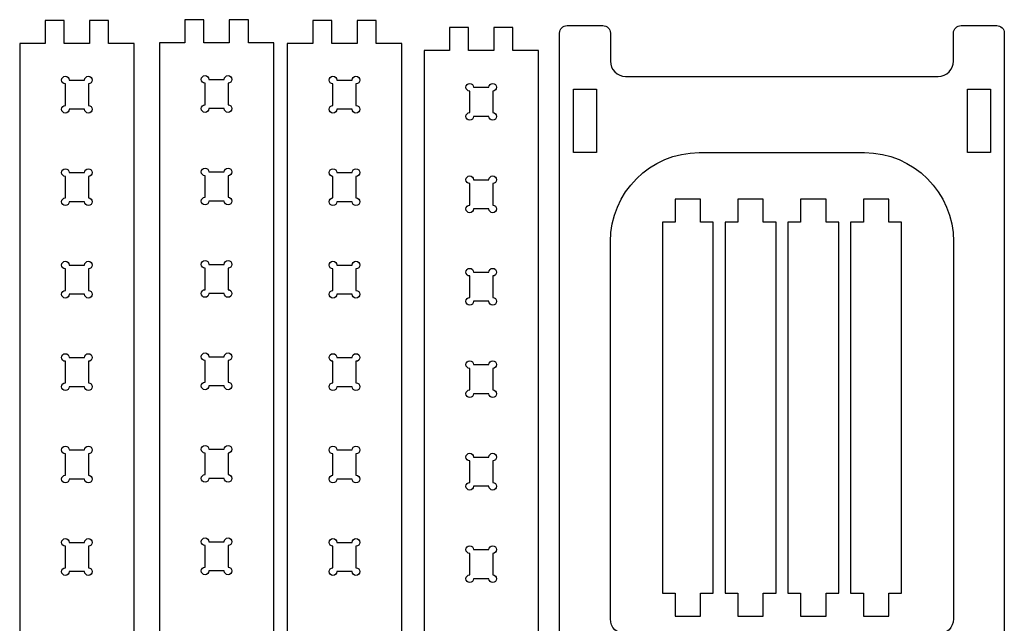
# Model space of a CAD drawing. Header units: centimetres. Extents: x 3 to 175, y -99 to -2.
# Tile 2 of 3: x 3 to 80, y -52 to -4. Entities that reach past the tile are written whole.
import ezdxf

# ---------------------------------------------------------------- set-up
doc = ezdxf.new("R2010")
doc.units = ezdxf.units.CM
doc.header["$MEASUREMENT"] = 0
doc.layers.add('Layer 1', color=7, linetype='Continuous', lineweight=0)

msp = doc.modelspace()

# ---------------------------------------------------------------- linework, layer by layer
at = {"layer": 'Layer 1', "color": 18, "lineweight": 25, "true_color": 0x010101}
for points in [[(8.113, -4.406), (8.113, -6.216), (6.113, -6.216), (6.113, -4.406), (4.613, -4.406), (4.613, -6.216), (2.613, -6.216), (2.613, -95.251), (4.613, -95.251), (4.613, -97.061), (9.613, -97.061), (9.613, -95.251), (11.613, -95.251), (11.613, -6.216), (9.613, -6.216), (9.613, -4.406)], [(19.106, -4.35), (19.106, -6.16), (17.106, -6.16), (17.106, -4.35), (15.606, -4.35), (15.606, -6.16), (13.606, -6.16), (13.606, -95.195), (15.606, -95.195), (15.606, -97.005), (20.606, -97.005), (20.606, -95.195), (22.606, -95.195), (22.606, -6.16), (20.606, -6.16), (20.606, -4.35)], [(29.173, -4.406), (29.173, -6.216), (27.173, -6.216), (27.173, -4.406), (25.673, -4.406), (25.673, -6.216), (23.673, -6.216), (23.673, -95.251), (25.673, -95.251), (25.673, -97.061), (30.673, -97.061), (30.673, -95.251), (32.673, -95.251), (32.673, -6.216), (30.673, -6.216), (30.673, -4.406)], [(39.932, -4.965), (39.932, -6.775), (37.932, -6.775), (37.932, -4.965), (36.432, -4.965), (36.432, -6.775), (34.432, -6.775), (34.432, -95.81), (36.432, -95.81), (36.432, -97.62), (41.432, -97.62), (41.432, -95.81), (43.432, -95.81), (43.432, -6.775), (41.432, -6.775), (41.432, -4.965)], [(48.001, -14.809), (46.191, -14.809), (46.191, -9.809), (48.001, -9.809)], [(79.001, -14.809), (77.191, -14.809), (77.191, -9.809), (79.001, -9.809)], [(54.188, -49.461), (54.188, -51.271), (56.188, -51.271), (56.188, -49.461), (57.188, -49.461), (57.188, -20.271), (56.188, -20.271), (56.188, -18.461), (54.188, -18.461), (54.188, -20.271), (53.188, -20.271), (53.188, -49.461)], [(61.131, -20.271), (61.131, -18.461), (59.131, -18.461), (59.131, -20.271), (58.131, -20.271), (58.131, -49.461), (59.131, -49.461), (59.131, -51.271), (61.131, -51.271), (61.131, -49.461), (62.131, -49.461), (62.131, -20.271)], [(64.066, -49.461), (64.066, -51.271), (66.066, -51.271), (66.066, -49.461), (67.066, -49.461), (67.066, -20.271), (66.066, -20.271), (66.066, -18.461), (64.066, -18.461), (64.066, -20.271), (63.066, -20.271), (63.066, -49.461)], [(71.005, -20.272), (71.005, -18.462), (69.005, -18.462), (69.005, -20.272), (68.005, -20.272), (68.005, -49.462), (69.005, -49.462), (69.005, -51.272), (71.005, -51.272), (71.005, -49.462), (72.005, -49.462), (72.005, -20.272)]]:
    msp.add_lwpolyline(points, close=True, dxfattribs=at)
for points, knots in [([(80.096, -5.409), (80.096, -5.077), (79.828, -4.809), (79.496, -4.809), (79.496, -4.809), (76.696, -4.809), (76.696, -4.809), (76.365, -4.809), (76.096, -5.077), (76.096, -5.409), (76.096, -5.409), (76.096, -7.609), (76.096, -7.609), (76.096, -8.272), (75.559, -8.809), (74.896, -8.809), (74.896, -8.809), (50.296, -8.809), (50.296, -8.809), (49.634, -8.809), (49.096, -8.272), (49.096, -7.609), (49.096, -7.609), (49.096, -5.409), (49.096, -5.409), (49.096, -5.077), (48.828, -4.809), (48.496, -4.809), (48.496, -4.809), (45.696, -4.809), (45.696, -4.809), (45.365, -4.809), (45.096, -5.077), (45.096, -5.409), (45.096, -5.409), (45.096, -96.809), (45.096, -96.809), (45.096, -96.809), (49.096, -96.809), (49.096, -96.809), (49.096, -96.809), (49.096, -94.309), (49.096, -94.309), (49.096, -93.204), (49.992, -92.309), (51.096, -92.309), (51.096, -92.309), (74.096, -92.309), (74.096, -92.309), (75.201, -92.309), (76.096, -93.204), (76.096, -94.309), (76.096, -94.309), (76.096, -96.809), (76.096, -96.809), (76.096, -96.809), (80.096, -96.809), (80.096, -96.809), (80.096, -96.809), (80.096, -5.409), (80.096, -5.409)], [0, 0, 0, 0, 1, 1, 1, 2, 2, 2, 3, 3, 3, 4, 4, 4, 5, 5, 5, 6, 6, 6, 7, 7, 7, 8, 8, 8, 9, 9, 9, 10, 10, 10, 11, 11, 11, 12, 12, 12, 13, 13, 13, 14, 14, 14, 15, 15, 15, 16, 16, 16, 17, 17, 17, 18, 18, 18, 19, 19, 19, 20, 20, 20, 20]), ([(8.018, -9.404), (8.184, -9.404), (8.318, -9.27), (8.318, -9.104), (8.318, -8.938), (8.184, -8.804), (8.018, -8.804), (7.852, -8.804), (7.718, -8.938), (7.718, -9.104), (7.718, -9.104), (6.508, -9.104), (6.508, -9.104), (6.508, -8.938), (6.374, -8.804), (6.208, -8.804), (6.042, -8.804), (5.908, -8.938), (5.908, -9.104), (5.908, -9.27), (6.042, -9.404), (6.208, -9.404), (6.208, -9.404), (6.208, -11.098), (6.208, -11.098), (6.042, -11.098), (5.908, -11.232), (5.908, -11.398), (5.908, -11.564), (6.042, -11.698), (6.208, -11.698), (6.374, -11.698), (6.508, -11.564), (6.508, -11.398), (6.508, -11.398), (7.718, -11.398), (7.718, -11.398), (7.718, -11.564), (7.852, -11.698), (8.018, -11.698), (8.184, -11.698), (8.318, -11.564), (8.318, -11.398), (8.318, -11.232), (8.184, -11.098), (8.018, -11.098), (8.018, -11.098), (8.018, -9.404), (8.018, -9.404)], [0, 0, 0, 0, 1, 1, 1, 2, 2, 2, 3, 3, 3, 4, 4, 4, 5, 5, 5, 6, 6, 6, 7, 7, 7, 8, 8, 8, 9, 9, 9, 10, 10, 10, 11, 11, 11, 12, 12, 12, 13, 13, 13, 14, 14, 14, 15, 15, 15, 16, 16, 16, 16]), ([(19.011, -9.348), (19.176, -9.348), (19.311, -9.214), (19.311, -9.048), (19.311, -8.883), (19.176, -8.748), (19.011, -8.748), (18.845, -8.748), (18.711, -8.883), (18.711, -9.048), (18.711, -9.048), (17.501, -9.048), (17.501, -9.048), (17.501, -8.883), (17.366, -8.748), (17.201, -8.748), (17.035, -8.748), (16.901, -8.883), (16.901, -9.048), (16.901, -9.214), (17.035, -9.348), (17.201, -9.348), (17.201, -9.348), (17.201, -11.042), (17.201, -11.042), (17.035, -11.042), (16.901, -11.176), (16.901, -11.342), (16.901, -11.508), (17.035, -11.642), (17.201, -11.642), (17.366, -11.642), (17.501, -11.508), (17.501, -11.342), (17.501, -11.342), (18.711, -11.342), (18.711, -11.342), (18.711, -11.508), (18.845, -11.642), (19.011, -11.642), (19.176, -11.642), (19.311, -11.508), (19.311, -11.342), (19.311, -11.176), (19.176, -11.042), (19.011, -11.042), (19.011, -11.042), (19.011, -9.348), (19.011, -9.348)], [0, 0, 0, 0, 1, 1, 1, 2, 2, 2, 3, 3, 3, 4, 4, 4, 5, 5, 5, 6, 6, 6, 7, 7, 7, 8, 8, 8, 9, 9, 9, 10, 10, 10, 11, 11, 11, 12, 12, 12, 13, 13, 13, 14, 14, 14, 15, 15, 15, 16, 16, 16, 16]), ([(29.078, -9.404), (29.244, -9.404), (29.378, -9.27), (29.378, -9.104), (29.378, -8.938), (29.244, -8.804), (29.078, -8.804), (28.913, -8.804), (28.778, -8.938), (28.778, -9.104), (28.778, -9.104), (27.568, -9.104), (27.568, -9.104), (27.568, -8.938), (27.434, -8.804), (27.268, -8.804), (27.103, -8.804), (26.968, -8.938), (26.968, -9.104), (26.968, -9.27), (27.103, -9.404), (27.268, -9.404), (27.268, -9.404), (27.268, -11.098), (27.268, -11.098), (27.103, -11.098), (26.968, -11.232), (26.968, -11.398), (26.968, -11.564), (27.103, -11.698), (27.268, -11.698), (27.434, -11.698), (27.568, -11.564), (27.568, -11.398), (27.568, -11.398), (28.778, -11.398), (28.778, -11.398), (28.778, -11.564), (28.913, -11.698), (29.078, -11.698), (29.244, -11.698), (29.378, -11.564), (29.378, -11.398), (29.378, -11.232), (29.244, -11.098), (29.078, -11.098), (29.078, -11.098), (29.078, -9.404), (29.078, -9.404)], [0, 0, 0, 0, 1, 1, 1, 2, 2, 2, 3, 3, 3, 4, 4, 4, 5, 5, 5, 6, 6, 6, 7, 7, 7, 8, 8, 8, 9, 9, 9, 10, 10, 10, 11, 11, 11, 12, 12, 12, 13, 13, 13, 14, 14, 14, 15, 15, 15, 16, 16, 16, 16]), ([(39.837, -9.963), (40.003, -9.963), (40.137, -9.829), (40.137, -9.663), (40.137, -9.498), (40.003, -9.363), (39.837, -9.363), (39.672, -9.363), (39.537, -9.498), (39.537, -9.663), (39.537, -9.663), (38.327, -9.663), (38.327, -9.663), (38.327, -9.498), (38.193, -9.363), (38.027, -9.363), (37.862, -9.363), (37.727, -9.498), (37.727, -9.663), (37.727, -9.829), (37.862, -9.963), (38.027, -9.963), (38.027, -9.963), (38.027, -11.657), (38.027, -11.657), (37.862, -11.657), (37.727, -11.791), (37.727, -11.957), (37.727, -12.123), (37.862, -12.257), (38.027, -12.257), (38.193, -12.257), (38.327, -12.123), (38.327, -11.957), (38.327, -11.957), (39.537, -11.957), (39.537, -11.957), (39.537, -12.123), (39.672, -12.257), (39.837, -12.257), (40.003, -12.257), (40.137, -12.123), (40.137, -11.957), (40.137, -11.791), (40.003, -11.657), (39.837, -11.657), (39.837, -11.657), (39.837, -9.963), (39.837, -9.963)], [0, 0, 0, 0, 1, 1, 1, 2, 2, 2, 3, 3, 3, 4, 4, 4, 5, 5, 5, 6, 6, 6, 7, 7, 7, 8, 8, 8, 9, 9, 9, 10, 10, 10, 11, 11, 11, 12, 12, 12, 13, 13, 13, 14, 14, 14, 15, 15, 15, 16, 16, 16, 16]), ([(56.096, -14.809), (52.23, -14.809), (49.096, -17.943), (49.096, -21.809), (49.096, -21.809), (49.096, -51.485), (49.096, -51.485), (49.096, -52.148), (49.634, -52.685), (50.296, -52.685), (50.296, -52.685), (74.896, -52.685), (74.896, -52.685), (75.559, -52.685), (76.096, -52.148), (76.096, -51.485), (76.096, -51.485), (76.096, -21.809), (76.096, -21.809), (76.096, -17.943), (72.962, -14.809), (69.096, -14.809), (69.096, -14.809), (56.096, -14.809), (56.096, -14.809)], [0, 0, 0, 0, 1, 1, 1, 2, 2, 2, 3, 3, 3, 4, 4, 4, 5, 5, 5, 6, 6, 6, 7, 7, 7, 8, 8, 8, 8]), ([(8.018, -16.677), (8.184, -16.677), (8.318, -16.543), (8.318, -16.377), (8.318, -16.211), (8.184, -16.077), (8.018, -16.077), (7.852, -16.077), (7.718, -16.211), (7.718, -16.377), (7.718, -16.377), (6.508, -16.377), (6.508, -16.377), (6.508, -16.211), (6.374, -16.077), (6.208, -16.077), (6.042, -16.077), (5.908, -16.211), (5.908, -16.377), (5.908, -16.543), (6.042, -16.677), (6.208, -16.677), (6.208, -16.677), (6.208, -18.371), (6.208, -18.371), (6.042, -18.371), (5.908, -18.505), (5.908, -18.671), (5.908, -18.836), (6.042, -18.971), (6.208, -18.971), (6.374, -18.971), (6.508, -18.836), (6.508, -18.671), (6.508, -18.671), (7.718, -18.671), (7.718, -18.671), (7.718, -18.836), (7.852, -18.971), (8.018, -18.971), (8.184, -18.971), (8.318, -18.836), (8.318, -18.671), (8.318, -18.505), (8.184, -18.371), (8.018, -18.371), (8.018, -18.371), (8.018, -16.677), (8.018, -16.677)], [0, 0, 0, 0, 1, 1, 1, 2, 2, 2, 3, 3, 3, 4, 4, 4, 5, 5, 5, 6, 6, 6, 7, 7, 7, 8, 8, 8, 9, 9, 9, 10, 10, 10, 11, 11, 11, 12, 12, 12, 13, 13, 13, 14, 14, 14, 15, 15, 15, 16, 16, 16, 16]), ([(19.011, -16.621), (19.176, -16.621), (19.311, -16.487), (19.311, -16.321), (19.311, -16.155), (19.176, -16.021), (19.011, -16.021), (18.845, -16.021), (18.711, -16.155), (18.711, -16.321), (18.711, -16.321), (17.501, -16.321), (17.501, -16.321), (17.501, -16.155), (17.366, -16.021), (17.201, -16.021), (17.035, -16.021), (16.901, -16.155), (16.901, -16.321), (16.901, -16.487), (17.035, -16.621), (17.201, -16.621), (17.201, -16.621), (17.201, -18.315), (17.201, -18.315), (17.035, -18.315), (16.901, -18.449), (16.901, -18.615), (16.901, -18.78), (17.035, -18.915), (17.201, -18.915), (17.366, -18.915), (17.501, -18.78), (17.501, -18.615), (17.501, -18.615), (18.711, -18.615), (18.711, -18.615), (18.711, -18.78), (18.845, -18.915), (19.011, -18.915), (19.176, -18.915), (19.311, -18.78), (19.311, -18.615), (19.311, -18.449), (19.176, -18.315), (19.011, -18.315), (19.011, -18.315), (19.011, -16.621), (19.011, -16.621)], [0, 0, 0, 0, 1, 1, 1, 2, 2, 2, 3, 3, 3, 4, 4, 4, 5, 5, 5, 6, 6, 6, 7, 7, 7, 8, 8, 8, 9, 9, 9, 10, 10, 10, 11, 11, 11, 12, 12, 12, 13, 13, 13, 14, 14, 14, 15, 15, 15, 16, 16, 16, 16]), ([(29.078, -16.677), (29.244, -16.677), (29.378, -16.543), (29.378, -16.377), (29.378, -16.211), (29.244, -16.077), (29.078, -16.077), (28.913, -16.077), (28.778, -16.211), (28.778, -16.377), (28.778, -16.377), (27.568, -16.377), (27.568, -16.377), (27.568, -16.211), (27.434, -16.077), (27.268, -16.077), (27.103, -16.077), (26.968, -16.211), (26.968, -16.377), (26.968, -16.543), (27.103, -16.677), (27.268, -16.677), (27.268, -16.677), (27.268, -18.371), (27.268, -18.371), (27.103, -18.371), (26.968, -18.505), (26.968, -18.671), (26.968, -18.836), (27.103, -18.971), (27.268, -18.971), (27.434, -18.971), (27.568, -18.836), (27.568, -18.671), (27.568, -18.671), (28.778, -18.671), (28.778, -18.671), (28.778, -18.836), (28.913, -18.971), (29.078, -18.971), (29.244, -18.971), (29.378, -18.836), (29.378, -18.671), (29.378, -18.505), (29.244, -18.371), (29.078, -18.371), (29.078, -18.371), (29.078, -16.677), (29.078, -16.677)], [0, 0, 0, 0, 1, 1, 1, 2, 2, 2, 3, 3, 3, 4, 4, 4, 5, 5, 5, 6, 6, 6, 7, 7, 7, 8, 8, 8, 9, 9, 9, 10, 10, 10, 11, 11, 11, 12, 12, 12, 13, 13, 13, 14, 14, 14, 15, 15, 15, 16, 16, 16, 16]), ([(39.837, -17.236), (40.003, -17.236), (40.137, -17.102), (40.137, -16.936), (40.137, -16.77), (40.003, -16.636), (39.837, -16.636), (39.672, -16.636), (39.537, -16.77), (39.537, -16.936), (39.537, -16.936), (38.327, -16.936), (38.327, -16.936), (38.327, -16.77), (38.193, -16.636), (38.027, -16.636), (37.862, -16.636), (37.727, -16.77), (37.727, -16.936), (37.727, -17.102), (37.862, -17.236), (38.027, -17.236), (38.027, -17.236), (38.027, -18.93), (38.027, -18.93), (37.862, -18.93), (37.727, -19.064), (37.727, -19.23), (37.727, -19.396), (37.862, -19.53), (38.027, -19.53), (38.193, -19.53), (38.327, -19.396), (38.327, -19.23), (38.327, -19.23), (39.537, -19.23), (39.537, -19.23), (39.537, -19.396), (39.672, -19.53), (39.837, -19.53), (40.003, -19.53), (40.137, -19.396), (40.137, -19.23), (40.137, -19.064), (40.003, -18.93), (39.837, -18.93), (39.837, -18.93), (39.837, -17.236), (39.837, -17.236)], [0, 0, 0, 0, 1, 1, 1, 2, 2, 2, 3, 3, 3, 4, 4, 4, 5, 5, 5, 6, 6, 6, 7, 7, 7, 8, 8, 8, 9, 9, 9, 10, 10, 10, 11, 11, 11, 12, 12, 12, 13, 13, 13, 14, 14, 14, 15, 15, 15, 16, 16, 16, 16]), ([(6.208, -25.643), (6.042, -25.643), (5.908, -25.778), (5.908, -25.943), (5.908, -26.109), (6.042, -26.243), (6.208, -26.243), (6.374, -26.243), (6.508, -26.109), (6.508, -25.943), (6.508, -25.943), (7.718, -25.943), (7.718, -25.943), (7.718, -26.109), (7.852, -26.243), (8.018, -26.243), (8.184, -26.243), (8.318, -26.109), (8.318, -25.943), (8.318, -25.778), (8.184, -25.643), (8.018, -25.643), (8.018, -25.643), (8.018, -23.95), (8.018, -23.95), (8.184, -23.95), (8.318, -23.815), (8.318, -23.65), (8.318, -23.484), (8.184, -23.35), (8.018, -23.35), (7.852, -23.35), (7.718, -23.484), (7.718, -23.65), (7.718, -23.65), (6.508, -23.65), (6.508, -23.65), (6.508, -23.484), (6.374, -23.35), (6.208, -23.35), (6.042, -23.35), (5.908, -23.484), (5.908, -23.65), (5.908, -23.815), (6.042, -23.95), (6.208, -23.95), (6.208, -23.95), (6.208, -25.643), (6.208, -25.643)], [0, 0, 0, 0, 1, 1, 1, 2, 2, 2, 3, 3, 3, 4, 4, 4, 5, 5, 5, 6, 6, 6, 7, 7, 7, 8, 8, 8, 9, 9, 9, 10, 10, 10, 11, 11, 11, 12, 12, 12, 13, 13, 13, 14, 14, 14, 15, 15, 15, 16, 16, 16, 16]), ([(17.201, -25.588), (17.035, -25.588), (16.901, -25.722), (16.901, -25.888), (16.901, -26.053), (17.035, -26.188), (17.201, -26.188), (17.366, -26.188), (17.501, -26.053), (17.501, -25.888), (17.501, -25.888), (18.711, -25.888), (18.711, -25.888), (18.711, -26.053), (18.845, -26.188), (19.011, -26.188), (19.176, -26.188), (19.311, -26.053), (19.311, -25.888), (19.311, -25.722), (19.176, -25.588), (19.011, -25.588), (19.011, -25.588), (19.011, -23.894), (19.011, -23.894), (19.176, -23.894), (19.311, -23.76), (19.311, -23.594), (19.311, -23.428), (19.176, -23.294), (19.011, -23.294), (18.845, -23.294), (18.711, -23.428), (18.711, -23.594), (18.711, -23.594), (17.501, -23.594), (17.501, -23.594), (17.501, -23.428), (17.366, -23.294), (17.201, -23.294), (17.035, -23.294), (16.901, -23.428), (16.901, -23.594), (16.901, -23.76), (17.035, -23.894), (17.201, -23.894), (17.201, -23.894), (17.201, -25.588), (17.201, -25.588)], [0, 0, 0, 0, 1, 1, 1, 2, 2, 2, 3, 3, 3, 4, 4, 4, 5, 5, 5, 6, 6, 6, 7, 7, 7, 8, 8, 8, 9, 9, 9, 10, 10, 10, 11, 11, 11, 12, 12, 12, 13, 13, 13, 14, 14, 14, 15, 15, 15, 16, 16, 16, 16]), ([(27.268, -25.643), (27.103, -25.643), (26.968, -25.778), (26.968, -25.943), (26.968, -26.109), (27.103, -26.243), (27.268, -26.243), (27.434, -26.243), (27.568, -26.109), (27.568, -25.943), (27.568, -25.943), (28.778, -25.943), (28.778, -25.943), (28.778, -26.109), (28.913, -26.243), (29.078, -26.243), (29.244, -26.243), (29.378, -26.109), (29.378, -25.943), (29.378, -25.778), (29.244, -25.643), (29.078, -25.643), (29.078, -25.643), (29.078, -23.95), (29.078, -23.95), (29.244, -23.95), (29.378, -23.815), (29.378, -23.65), (29.378, -23.484), (29.244, -23.35), (29.078, -23.35), (28.913, -23.35), (28.778, -23.484), (28.778, -23.65), (28.778, -23.65), (27.568, -23.65), (27.568, -23.65), (27.568, -23.484), (27.434, -23.35), (27.268, -23.35), (27.103, -23.35), (26.968, -23.484), (26.968, -23.65), (26.968, -23.815), (27.103, -23.95), (27.268, -23.95), (27.268, -23.95), (27.268, -25.643), (27.268, -25.643)], [0, 0, 0, 0, 1, 1, 1, 2, 2, 2, 3, 3, 3, 4, 4, 4, 5, 5, 5, 6, 6, 6, 7, 7, 7, 8, 8, 8, 9, 9, 9, 10, 10, 10, 11, 11, 11, 12, 12, 12, 13, 13, 13, 14, 14, 14, 15, 15, 15, 16, 16, 16, 16]), ([(38.027, -26.203), (37.862, -26.203), (37.727, -26.337), (37.727, -26.503), (37.727, -26.668), (37.862, -26.803), (38.027, -26.803), (38.193, -26.803), (38.327, -26.668), (38.327, -26.503), (38.327, -26.503), (39.537, -26.503), (39.537, -26.503), (39.537, -26.668), (39.672, -26.803), (39.837, -26.803), (40.003, -26.803), (40.137, -26.668), (40.137, -26.503), (40.137, -26.337), (40.003, -26.203), (39.837, -26.203), (39.837, -26.203), (39.837, -24.509), (39.837, -24.509), (40.003, -24.509), (40.137, -24.375), (40.137, -24.209), (40.137, -24.043), (40.003, -23.909), (39.837, -23.909), (39.672, -23.909), (39.537, -24.043), (39.537, -24.209), (39.537, -24.209), (38.327, -24.209), (38.327, -24.209), (38.327, -24.043), (38.193, -23.909), (38.027, -23.909), (37.862, -23.909), (37.727, -24.043), (37.727, -24.209), (37.727, -24.375), (37.862, -24.509), (38.027, -24.509), (38.027, -24.509), (38.027, -26.203), (38.027, -26.203)], [0, 0, 0, 0, 1, 1, 1, 2, 2, 2, 3, 3, 3, 4, 4, 4, 5, 5, 5, 6, 6, 6, 7, 7, 7, 8, 8, 8, 9, 9, 9, 10, 10, 10, 11, 11, 11, 12, 12, 12, 13, 13, 13, 14, 14, 14, 15, 15, 15, 16, 16, 16, 16]), ([(8.018, -31.222), (8.184, -31.222), (8.318, -31.088), (8.318, -30.922), (8.318, -30.757), (8.184, -30.622), (8.018, -30.622), (7.852, -30.622), (7.718, -30.757), (7.718, -30.922), (7.718, -30.922), (6.508, -30.922), (6.508, -30.922), (6.508, -30.757), (6.374, -30.622), (6.208, -30.622), (6.042, -30.622), (5.908, -30.757), (5.908, -30.922), (5.908, -31.088), (6.042, -31.222), (6.208, -31.222), (6.208, -31.222), (6.208, -32.916), (6.208, -32.916), (6.042, -32.916), (5.908, -33.05), (5.908, -33.216), (5.908, -33.382), (6.042, -33.516), (6.208, -33.516), (6.374, -33.516), (6.508, -33.382), (6.508, -33.216), (6.508, -33.216), (7.718, -33.216), (7.718, -33.216), (7.718, -33.382), (7.852, -33.516), (8.018, -33.516), (8.184, -33.516), (8.318, -33.382), (8.318, -33.216), (8.318, -33.05), (8.184, -32.916), (8.018, -32.916), (8.018, -32.916), (8.018, -31.222), (8.018, -31.222)], [0, 0, 0, 0, 1, 1, 1, 2, 2, 2, 3, 3, 3, 4, 4, 4, 5, 5, 5, 6, 6, 6, 7, 7, 7, 8, 8, 8, 9, 9, 9, 10, 10, 10, 11, 11, 11, 12, 12, 12, 13, 13, 13, 14, 14, 14, 15, 15, 15, 16, 16, 16, 16]), ([(19.011, -31.167), (19.176, -31.167), (19.311, -31.032), (19.311, -30.867), (19.311, -30.701), (19.176, -30.567), (19.011, -30.567), (18.845, -30.567), (18.711, -30.701), (18.711, -30.867), (18.711, -30.867), (17.501, -30.867), (17.501, -30.867), (17.501, -30.701), (17.366, -30.567), (17.201, -30.567), (17.035, -30.567), (16.901, -30.701), (16.901, -30.867), (16.901, -31.032), (17.035, -31.167), (17.201, -31.167), (17.201, -31.167), (17.201, -32.86), (17.201, -32.86), (17.035, -32.86), (16.901, -32.995), (16.901, -33.16), (16.901, -33.326), (17.035, -33.46), (17.201, -33.46), (17.366, -33.46), (17.501, -33.326), (17.501, -33.16), (17.501, -33.16), (18.711, -33.16), (18.711, -33.16), (18.711, -33.326), (18.845, -33.46), (19.011, -33.46), (19.176, -33.46), (19.311, -33.326), (19.311, -33.16), (19.311, -32.995), (19.176, -32.86), (19.011, -32.86), (19.011, -32.86), (19.011, -31.167), (19.011, -31.167)], [0, 0, 0, 0, 1, 1, 1, 2, 2, 2, 3, 3, 3, 4, 4, 4, 5, 5, 5, 6, 6, 6, 7, 7, 7, 8, 8, 8, 9, 9, 9, 10, 10, 10, 11, 11, 11, 12, 12, 12, 13, 13, 13, 14, 14, 14, 15, 15, 15, 16, 16, 16, 16]), ([(29.078, -31.222), (29.244, -31.222), (29.378, -31.088), (29.378, -30.922), (29.378, -30.757), (29.244, -30.622), (29.078, -30.622), (28.913, -30.622), (28.778, -30.757), (28.778, -30.922), (28.778, -30.922), (27.568, -30.922), (27.568, -30.922), (27.568, -30.757), (27.434, -30.622), (27.268, -30.622), (27.103, -30.622), (26.968, -30.757), (26.968, -30.922), (26.968, -31.088), (27.103, -31.222), (27.268, -31.222), (27.268, -31.222), (27.268, -32.916), (27.268, -32.916), (27.103, -32.916), (26.968, -33.05), (26.968, -33.216), (26.968, -33.382), (27.103, -33.516), (27.268, -33.516), (27.434, -33.516), (27.568, -33.382), (27.568, -33.216), (27.568, -33.216), (28.778, -33.216), (28.778, -33.216), (28.778, -33.382), (28.913, -33.516), (29.078, -33.516), (29.244, -33.516), (29.378, -33.382), (29.378, -33.216), (29.378, -33.05), (29.244, -32.916), (29.078, -32.916), (29.078, -32.916), (29.078, -31.222), (29.078, -31.222)], [0, 0, 0, 0, 1, 1, 1, 2, 2, 2, 3, 3, 3, 4, 4, 4, 5, 5, 5, 6, 6, 6, 7, 7, 7, 8, 8, 8, 9, 9, 9, 10, 10, 10, 11, 11, 11, 12, 12, 12, 13, 13, 13, 14, 14, 14, 15, 15, 15, 16, 16, 16, 16]), ([(39.837, -31.782), (40.003, -31.782), (40.137, -31.647), (40.137, -31.482), (40.137, -31.316), (40.003, -31.182), (39.837, -31.182), (39.672, -31.182), (39.537, -31.316), (39.537, -31.482), (39.537, -31.482), (38.327, -31.482), (38.327, -31.482), (38.327, -31.316), (38.193, -31.182), (38.027, -31.182), (37.862, -31.182), (37.727, -31.316), (37.727, -31.482), (37.727, -31.647), (37.862, -31.782), (38.027, -31.782), (38.027, -31.782), (38.027, -33.475), (38.027, -33.475), (37.862, -33.475), (37.727, -33.61), (37.727, -33.775), (37.727, -33.941), (37.862, -34.075), (38.027, -34.075), (38.193, -34.075), (38.327, -33.941), (38.327, -33.775), (38.327, -33.775), (39.537, -33.775), (39.537, -33.775), (39.537, -33.941), (39.672, -34.075), (39.837, -34.075), (40.003, -34.075), (40.137, -33.941), (40.137, -33.775), (40.137, -33.61), (40.003, -33.475), (39.837, -33.475), (39.837, -33.475), (39.837, -31.782), (39.837, -31.782)], [0, 0, 0, 0, 1, 1, 1, 2, 2, 2, 3, 3, 3, 4, 4, 4, 5, 5, 5, 6, 6, 6, 7, 7, 7, 8, 8, 8, 9, 9, 9, 10, 10, 10, 11, 11, 11, 12, 12, 12, 13, 13, 13, 14, 14, 14, 15, 15, 15, 16, 16, 16, 16]), ([(6.208, -40.189), (6.042, -40.189), (5.908, -40.323), (5.908, -40.489), (5.908, -40.654), (6.042, -40.789), (6.208, -40.789), (6.374, -40.789), (6.508, -40.654), (6.508, -40.489), (6.508, -40.489), (7.718, -40.489), (7.718, -40.489), (7.718, -40.654), (7.852, -40.789), (8.018, -40.789), (8.184, -40.789), (8.318, -40.654), (8.318, -40.489), (8.318, -40.323), (8.184, -40.189), (8.018, -40.189), (8.018, -40.189), (8.018, -38.495), (8.018, -38.495), (8.184, -38.495), (8.318, -38.361), (8.318, -38.195), (8.318, -38.029), (8.184, -37.895), (8.018, -37.895), (7.852, -37.895), (7.718, -38.029), (7.718, -38.195), (7.718, -38.195), (6.508, -38.195), (6.508, -38.195), (6.508, -38.029), (6.374, -37.895), (6.208, -37.895), (6.042, -37.895), (5.908, -38.029), (5.908, -38.195), (5.908, -38.361), (6.042, -38.495), (6.208, -38.495), (6.208, -38.495), (6.208, -40.189), (6.208, -40.189)], [0, 0, 0, 0, 1, 1, 1, 2, 2, 2, 3, 3, 3, 4, 4, 4, 5, 5, 5, 6, 6, 6, 7, 7, 7, 8, 8, 8, 9, 9, 9, 10, 10, 10, 11, 11, 11, 12, 12, 12, 13, 13, 13, 14, 14, 14, 15, 15, 15, 16, 16, 16, 16]), ([(17.201, -40.133), (17.035, -40.133), (16.901, -40.267), (16.901, -40.433), (16.901, -40.599), (17.035, -40.733), (17.201, -40.733), (17.366, -40.733), (17.501, -40.599), (17.501, -40.433), (17.501, -40.433), (18.711, -40.433), (18.711, -40.433), (18.711, -40.599), (18.845, -40.733), (19.011, -40.733), (19.176, -40.733), (19.311, -40.599), (19.311, -40.433), (19.311, -40.267), (19.176, -40.133), (19.011, -40.133), (19.011, -40.133), (19.011, -38.439), (19.011, -38.439), (19.176, -38.439), (19.311, -38.305), (19.311, -38.139), (19.311, -37.974), (19.176, -37.839), (19.011, -37.839), (18.845, -37.839), (18.711, -37.974), (18.711, -38.139), (18.711, -38.139), (17.501, -38.139), (17.501, -38.139), (17.501, -37.974), (17.366, -37.839), (17.201, -37.839), (17.035, -37.839), (16.901, -37.974), (16.901, -38.139), (16.901, -38.305), (17.035, -38.439), (17.201, -38.439), (17.201, -38.439), (17.201, -40.133), (17.201, -40.133)], [0, 0, 0, 0, 1, 1, 1, 2, 2, 2, 3, 3, 3, 4, 4, 4, 5, 5, 5, 6, 6, 6, 7, 7, 7, 8, 8, 8, 9, 9, 9, 10, 10, 10, 11, 11, 11, 12, 12, 12, 13, 13, 13, 14, 14, 14, 15, 15, 15, 16, 16, 16, 16]), ([(27.268, -40.189), (27.103, -40.189), (26.968, -40.323), (26.968, -40.489), (26.968, -40.654), (27.103, -40.789), (27.268, -40.789), (27.434, -40.789), (27.568, -40.654), (27.568, -40.489), (27.568, -40.489), (28.778, -40.489), (28.778, -40.489), (28.778, -40.654), (28.913, -40.789), (29.078, -40.789), (29.244, -40.789), (29.378, -40.654), (29.378, -40.489), (29.378, -40.323), (29.244, -40.189), (29.078, -40.189), (29.078, -40.189), (29.078, -38.495), (29.078, -38.495), (29.244, -38.495), (29.378, -38.361), (29.378, -38.195), (29.378, -38.029), (29.244, -37.895), (29.078, -37.895), (28.913, -37.895), (28.778, -38.029), (28.778, -38.195), (28.778, -38.195), (27.568, -38.195), (27.568, -38.195), (27.568, -38.029), (27.434, -37.895), (27.268, -37.895), (27.103, -37.895), (26.968, -38.029), (26.968, -38.195), (26.968, -38.361), (27.103, -38.495), (27.268, -38.495), (27.268, -38.495), (27.268, -40.189), (27.268, -40.189)], [0, 0, 0, 0, 1, 1, 1, 2, 2, 2, 3, 3, 3, 4, 4, 4, 5, 5, 5, 6, 6, 6, 7, 7, 7, 8, 8, 8, 9, 9, 9, 10, 10, 10, 11, 11, 11, 12, 12, 12, 13, 13, 13, 14, 14, 14, 15, 15, 15, 16, 16, 16, 16]), ([(38.027, -40.748), (37.862, -40.748), (37.727, -40.882), (37.727, -41.048), (37.727, -41.214), (37.862, -41.348), (38.027, -41.348), (38.193, -41.348), (38.327, -41.214), (38.327, -41.048), (38.327, -41.048), (39.537, -41.048), (39.537, -41.048), (39.537, -41.214), (39.672, -41.348), (39.837, -41.348), (40.003, -41.348), (40.137, -41.214), (40.137, -41.048), (40.137, -40.882), (40.003, -40.748), (39.837, -40.748), (39.837, -40.748), (39.837, -39.054), (39.837, -39.054), (40.003, -39.054), (40.137, -38.92), (40.137, -38.754), (40.137, -38.589), (40.003, -38.454), (39.837, -38.454), (39.672, -38.454), (39.537, -38.589), (39.537, -38.754), (39.537, -38.754), (38.327, -38.754), (38.327, -38.754), (38.327, -38.589), (38.193, -38.454), (38.027, -38.454), (37.862, -38.454), (37.727, -38.589), (37.727, -38.754), (37.727, -38.92), (37.862, -39.054), (38.027, -39.054), (38.027, -39.054), (38.027, -40.748), (38.027, -40.748)], [0, 0, 0, 0, 1, 1, 1, 2, 2, 2, 3, 3, 3, 4, 4, 4, 5, 5, 5, 6, 6, 6, 7, 7, 7, 8, 8, 8, 9, 9, 9, 10, 10, 10, 11, 11, 11, 12, 12, 12, 13, 13, 13, 14, 14, 14, 15, 15, 15, 16, 16, 16, 16]), ([(6.208, -47.461), (6.042, -47.461), (5.908, -47.596), (5.908, -47.761), (5.908, -47.927), (6.042, -48.061), (6.208, -48.061), (6.374, -48.061), (6.508, -47.927), (6.508, -47.761), (6.508, -47.761), (7.718, -47.761), (7.718, -47.761), (7.718, -47.927), (7.852, -48.061), (8.018, -48.061), (8.184, -48.061), (8.318, -47.927), (8.318, -47.761), (8.318, -47.596), (8.184, -47.461), (8.018, -47.461), (8.018, -47.461), (8.018, -45.768), (8.018, -45.768), (8.184, -45.768), (8.318, -45.633), (8.318, -45.468), (8.318, -45.302), (8.184, -45.168), (8.018, -45.168), (7.852, -45.168), (7.718, -45.302), (7.718, -45.468), (7.718, -45.468), (6.508, -45.468), (6.508, -45.468), (6.508, -45.302), (6.374, -45.168), (6.208, -45.168), (6.042, -45.168), (5.908, -45.302), (5.908, -45.468), (5.908, -45.633), (6.042, -45.768), (6.208, -45.768), (6.208, -45.768), (6.208, -47.461), (6.208, -47.461)], [0, 0, 0, 0, 1, 1, 1, 2, 2, 2, 3, 3, 3, 4, 4, 4, 5, 5, 5, 6, 6, 6, 7, 7, 7, 8, 8, 8, 9, 9, 9, 10, 10, 10, 11, 11, 11, 12, 12, 12, 13, 13, 13, 14, 14, 14, 15, 15, 15, 16, 16, 16, 16]), ([(17.201, -47.406), (17.035, -47.406), (16.901, -47.54), (16.901, -47.706), (16.901, -47.871), (17.035, -48.006), (17.201, -48.006), (17.366, -48.006), (17.501, -47.871), (17.501, -47.706), (17.501, -47.706), (18.711, -47.706), (18.711, -47.706), (18.711, -47.871), (18.845, -48.006), (19.011, -48.006), (19.176, -48.006), (19.311, -47.871), (19.311, -47.706), (19.311, -47.54), (19.176, -47.406), (19.011, -47.406), (19.011, -47.406), (19.011, -45.712), (19.011, -45.712), (19.176, -45.712), (19.311, -45.578), (19.311, -45.412), (19.311, -45.246), (19.176, -45.112), (19.011, -45.112), (18.845, -45.112), (18.711, -45.246), (18.711, -45.412), (18.711, -45.412), (17.501, -45.412), (17.501, -45.412), (17.501, -45.246), (17.366, -45.112), (17.201, -45.112), (17.035, -45.112), (16.901, -45.246), (16.901, -45.412), (16.901, -45.578), (17.035, -45.712), (17.201, -45.712), (17.201, -45.712), (17.201, -47.406), (17.201, -47.406)], [0, 0, 0, 0, 1, 1, 1, 2, 2, 2, 3, 3, 3, 4, 4, 4, 5, 5, 5, 6, 6, 6, 7, 7, 7, 8, 8, 8, 9, 9, 9, 10, 10, 10, 11, 11, 11, 12, 12, 12, 13, 13, 13, 14, 14, 14, 15, 15, 15, 16, 16, 16, 16]), ([(27.268, -47.461), (27.103, -47.461), (26.968, -47.596), (26.968, -47.761), (26.968, -47.927), (27.103, -48.061), (27.268, -48.061), (27.434, -48.061), (27.568, -47.927), (27.568, -47.761), (27.568, -47.761), (28.778, -47.761), (28.778, -47.761), (28.778, -47.927), (28.913, -48.061), (29.078, -48.061), (29.244, -48.061), (29.378, -47.927), (29.378, -47.761), (29.378, -47.596), (29.244, -47.461), (29.078, -47.461), (29.078, -47.461), (29.078, -45.768), (29.078, -45.768), (29.244, -45.768), (29.378, -45.633), (29.378, -45.468), (29.378, -45.302), (29.244, -45.168), (29.078, -45.168), (28.913, -45.168), (28.778, -45.302), (28.778, -45.468), (28.778, -45.468), (27.568, -45.468), (27.568, -45.468), (27.568, -45.302), (27.434, -45.168), (27.268, -45.168), (27.103, -45.168), (26.968, -45.302), (26.968, -45.468), (26.968, -45.633), (27.103, -45.768), (27.268, -45.768), (27.268, -45.768), (27.268, -47.461), (27.268, -47.461)], [0, 0, 0, 0, 1, 1, 1, 2, 2, 2, 3, 3, 3, 4, 4, 4, 5, 5, 5, 6, 6, 6, 7, 7, 7, 8, 8, 8, 9, 9, 9, 10, 10, 10, 11, 11, 11, 12, 12, 12, 13, 13, 13, 14, 14, 14, 15, 15, 15, 16, 16, 16, 16]), ([(38.027, -48.021), (37.862, -48.021), (37.727, -48.155), (37.727, -48.321), (37.727, -48.486), (37.862, -48.621), (38.027, -48.621), (38.193, -48.621), (38.327, -48.486), (38.327, -48.321), (38.327, -48.321), (39.537, -48.321), (39.537, -48.321), (39.537, -48.486), (39.672, -48.621), (39.837, -48.621), (40.003, -48.621), (40.137, -48.486), (40.137, -48.321), (40.137, -48.155), (40.003, -48.021), (39.837, -48.021), (39.837, -48.021), (39.837, -46.327), (39.837, -46.327), (40.003, -46.327), (40.137, -46.193), (40.137, -46.027), (40.137, -45.861), (40.003, -45.727), (39.837, -45.727), (39.672, -45.727), (39.537, -45.861), (39.537, -46.027), (39.537, -46.027), (38.327, -46.027), (38.327, -46.027), (38.327, -45.861), (38.193, -45.727), (38.027, -45.727), (37.862, -45.727), (37.727, -45.861), (37.727, -46.027), (37.727, -46.193), (37.862, -46.327), (38.027, -46.327), (38.027, -46.327), (38.027, -48.021), (38.027, -48.021)], [0, 0, 0, 0, 1, 1, 1, 2, 2, 2, 3, 3, 3, 4, 4, 4, 5, 5, 5, 6, 6, 6, 7, 7, 7, 8, 8, 8, 9, 9, 9, 10, 10, 10, 11, 11, 11, 12, 12, 12, 13, 13, 13, 14, 14, 14, 15, 15, 15, 16, 16, 16, 16])]:
    msp.add_open_spline(points, degree=3, knots=knots, dxfattribs=at)

doc.saveas('drawing.dxf')
